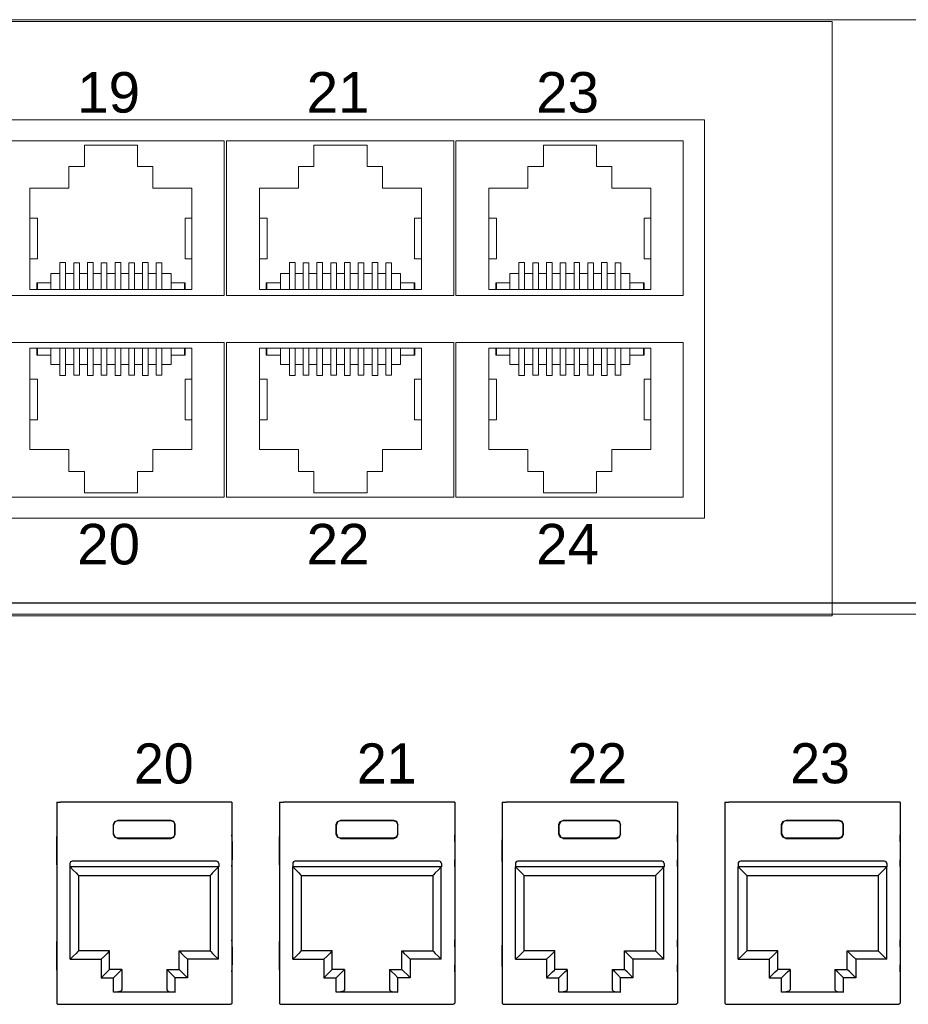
# Model space of a CAD drawing. Header units: millimetres. Extents: x 83969 to 163860, y -22594 to 4849.
# Tile 62 of 115: x 163457.12 to 163461.31, y -21365.36 to -21360.73. Entities that reach past the tile are written whole.
import ezdxf

# ---------------------------------------------------------------- set-up
doc = ezdxf.new("R2010")
doc.units = ezdxf.units.MM
doc.layers.get('0').update_dxf_attribs({"color": 251, "lineweight": 0})
doc.layers.add('! PT Opisy Legenda 2', color=7, linetype='Continuous')
doc.styles.add('_LANSTER_01', font='romans.shx')
doc.styles.add('Arial10', font='arial.ttf', dxfattribs={"height": 10})

# ---------------------------------------------------------------- blocks, each defined once
blk = doc.blocks.new('Switch 24xGE')
at = {"color": 144}
for points in [[(-306.45, 0), (0, 0), (0, 27.955), (-306.45, 27.955)], [(-85.1, 23.252), (-40, 23.252), (-40, 4.506), (-85.1, 4.506)]]:
    blk.add_lwpolyline(points, close=True, dxfattribs=at)
blk.add_lwpolyline([(-272.449, 27.876), (-34, 27.876), (-34, -0.079), (-272.449, -0.079)], close=True)
for points in [[(-62.6, 22.252), (-62.6, 14.981), (-73.3, 14.981), (-73.3, 22.252), (-62.6, 22.252)], [(-51.8, 22.252), (-51.8, 14.981), (-62.5, 14.981), (-62.5, 22.252), (-51.8, 22.252)], [(-41, 22.252), (-41, 14.981), (-51.7, 14.981), (-51.7, 22.252), (-41, 22.252)], [(-71.746, 15.259), (-71.746, 20.026), (-69.91, 20.026), (-69.91, 21.054), (-69.186, 21.054), (-69.186, 22.053), (-66.684, 22.053), (-66.684, 21.054), (-65.96, 21.054), (-65.96, 20.026), (-64.123, 20.026), (-64.123, 15.259), (-71.746, 15.259), (-71.427, 15.259), (-71.427, 15.576), (-71.396, 15.576), (-71.396, 15.259), (-71.396, 15.576), (-70.761, 15.576), (-70.761, 15.259), (-70.761, 16.021), (-70.335, 16.021), (-70.335, 15.259), (-70.335, 16.54), (-70.068, 16.54), (-70.068, 15.259), (-70.068, 16.021), (-69.687, 16.021), (-69.687, 15.259), (-69.687, 16.52), (-69.421, 16.52), (-69.421, 15.259), (-69.421, 16.021), (-69.04, 16.021), (-69.04, 15.259), (-69.04, 16.54), (-68.773, 16.54), (-68.773, 15.259), (-68.773, 16.021), (-68.392, 16.021), (-68.392, 15.259), (-68.392, 16.52), (-68.125, 16.52), (-68.125, 15.259), (-68.125, 16.021), (-67.744, 16.021), (-67.744, 15.259), (-67.744, 16.54), (-67.478, 16.54), (-67.478, 15.259), (-67.478, 16.021), (-67.097, 16.021), (-67.097, 15.259), (-67.097, 16.52), (-66.83, 16.52), (-66.83, 15.259), (-66.83, 16.021), (-66.449, 16.021), (-66.449, 15.259), (-66.449, 16.54), (-66.182, 16.54), (-66.182, 15.259), (-66.182, 16.021), (-65.801, 16.021), (-65.801, 15.259), (-65.801, 16.52), (-65.535, 16.52), (-65.535, 15.259), (-65.535, 16.021), (-65.109, 16.021), (-65.109, 15.259), (-65.109, 15.576), (-64.474, 15.576), (-64.474, 15.259), (-64.474, 15.576), (-64.442, 15.576), (-64.442, 15.259)], [(-60.946, 15.259), (-60.946, 20.026), (-59.11, 20.026), (-59.11, 21.054), (-58.386, 21.054), (-58.386, 22.053), (-55.884, 22.053), (-55.884, 21.054), (-55.16, 21.054), (-55.16, 20.026), (-53.323, 20.026), (-53.323, 15.259), (-60.946, 15.259), (-60.627, 15.259), (-60.627, 15.576), (-60.596, 15.576), (-60.596, 15.259), (-60.596, 15.576), (-59.961, 15.576), (-59.961, 15.259), (-59.961, 16.021), (-59.535, 16.021), (-59.535, 15.259), (-59.535, 16.54), (-59.268, 16.54), (-59.268, 15.259), (-59.268, 16.021), (-58.887, 16.021), (-58.887, 15.259), (-58.887, 16.52), (-58.621, 16.52), (-58.621, 15.259), (-58.621, 16.021), (-58.24, 16.021), (-58.24, 15.259), (-58.24, 16.54), (-57.973, 16.54), (-57.973, 15.259), (-57.973, 16.021), (-57.592, 16.021), (-57.592, 15.259), (-57.592, 16.52), (-57.325, 16.52), (-57.325, 15.259), (-57.325, 16.021), (-56.944, 16.021), (-56.944, 15.259), (-56.944, 16.54), (-56.678, 16.54), (-56.678, 15.259), (-56.678, 16.021), (-56.297, 16.021), (-56.297, 15.259), (-56.297, 16.52), (-56.03, 16.52), (-56.03, 15.259), (-56.03, 16.021), (-55.649, 16.021), (-55.649, 15.259), (-55.649, 16.54), (-55.382, 16.54), (-55.382, 15.259), (-55.382, 16.021), (-55.001, 16.021), (-55.001, 15.259), (-55.001, 16.52), (-54.735, 16.52), (-54.735, 15.259), (-54.735, 16.021), (-54.309, 16.021), (-54.309, 15.259), (-54.309, 15.576), (-53.674, 15.576), (-53.674, 15.259), (-53.674, 15.576), (-53.642, 15.576), (-53.642, 15.259)], [(-50.146, 15.259), (-50.146, 20.026), (-48.31, 20.026), (-48.31, 21.054), (-47.586, 21.054), (-47.586, 22.053), (-45.084, 22.053), (-45.084, 21.054), (-44.36, 21.054), (-44.36, 20.026), (-42.523, 20.026), (-42.523, 15.259), (-50.146, 15.259), (-49.827, 15.259), (-49.827, 15.576), (-49.796, 15.576), (-49.796, 15.259), (-49.796, 15.576), (-49.161, 15.576), (-49.161, 15.259), (-49.161, 16.021), (-48.735, 16.021), (-48.735, 15.259), (-48.735, 16.54), (-48.468, 16.54), (-48.468, 15.259), (-48.468, 16.021), (-48.087, 16.021), (-48.087, 15.259), (-48.087, 16.52), (-47.821, 16.52), (-47.821, 15.259), (-47.821, 16.021), (-47.44, 16.021), (-47.44, 15.259), (-47.44, 16.54), (-47.173, 16.54), (-47.173, 15.259), (-47.173, 16.021), (-46.792, 16.021), (-46.792, 15.259), (-46.792, 16.52), (-46.525, 16.52), (-46.525, 15.259), (-46.525, 16.021), (-46.144, 16.021), (-46.144, 15.259), (-46.144, 16.54), (-45.878, 16.54), (-45.878, 15.259), (-45.878, 16.021), (-45.497, 16.021), (-45.497, 15.259), (-45.497, 16.52), (-45.23, 16.52), (-45.23, 15.259), (-45.23, 16.021), (-44.849, 16.021), (-44.849, 15.259), (-44.849, 16.54), (-44.582, 16.54), (-44.582, 15.259), (-44.582, 16.021), (-44.201, 16.021), (-44.201, 15.259), (-44.201, 16.52), (-43.935, 16.52), (-43.935, 15.259), (-43.935, 16.021), (-43.509, 16.021), (-43.509, 15.259), (-43.509, 15.576), (-42.874, 15.576), (-42.874, 15.259), (-42.874, 15.576), (-42.842, 15.576), (-42.842, 15.259)], [(-71.746, 18.616), (-71.391, 18.616), (-71.391, 16.713), (-71.746, 16.713)], [(-64.123, 18.616), (-64.447, 18.616), (-64.447, 16.713), (-64.123, 16.713)], [(-60.946, 18.616), (-60.591, 18.616), (-60.591, 16.713), (-60.946, 16.713)], [(-53.323, 18.616), (-53.647, 18.616), (-53.647, 16.713), (-53.323, 16.713)], [(-50.146, 18.616), (-49.791, 18.616), (-49.791, 16.713), (-50.146, 16.713)], [(-42.523, 18.616), (-42.847, 18.616), (-42.847, 16.713), (-42.523, 16.713)], [(-62.6, 5.506), (-62.6, 12.777), (-73.3, 12.777), (-73.3, 5.506), (-62.6, 5.506)], [(-51.8, 5.506), (-51.8, 12.777), (-62.5, 12.777), (-62.5, 5.506), (-51.8, 5.506)], [(-41, 5.506), (-41, 12.777), (-51.7, 12.777), (-51.7, 5.506), (-41, 5.506)], [(-71.746, 12.5), (-71.746, 7.733), (-69.91, 7.733), (-69.91, 6.704), (-69.186, 6.704), (-69.186, 5.705), (-66.684, 5.705), (-66.684, 6.704), (-65.96, 6.704), (-65.96, 7.733), (-64.123, 7.733), (-64.123, 12.5), (-71.746, 12.5), (-71.427, 12.5), (-71.427, 12.182), (-71.396, 12.182), (-71.396, 12.5), (-71.396, 12.182), (-70.761, 12.182), (-70.761, 12.5), (-70.761, 11.738), (-70.335, 11.738), (-70.335, 12.5), (-70.335, 11.219), (-70.068, 11.219), (-70.068, 12.5), (-70.068, 11.738), (-69.687, 11.738), (-69.687, 12.5), (-69.687, 11.239), (-69.421, 11.239), (-69.421, 12.5), (-69.421, 11.738), (-69.04, 11.738), (-69.04, 12.5), (-69.04, 11.218), (-68.773, 11.218), (-68.773, 12.5), (-68.773, 11.738), (-68.392, 11.738), (-68.392, 12.5), (-68.392, 11.239), (-68.125, 11.239), (-68.125, 12.5), (-68.125, 11.738), (-67.744, 11.738), (-67.744, 12.5), (-67.744, 11.218), (-67.478, 11.218), (-67.478, 12.5), (-67.478, 11.738), (-67.097, 11.738), (-67.097, 12.5), (-67.097, 11.239), (-66.83, 11.239), (-66.83, 12.5), (-66.83, 11.738), (-66.449, 11.738), (-66.449, 12.5), (-66.449, 11.218), (-66.182, 11.218), (-66.182, 12.5), (-66.182, 11.738), (-65.801, 11.738), (-65.801, 12.5), (-65.801, 11.239), (-65.535, 11.239), (-65.535, 12.5), (-65.535, 11.738), (-65.109, 11.738), (-65.109, 12.5), (-65.109, 12.182), (-64.474, 12.182), (-64.474, 12.5), (-64.474, 12.182), (-64.442, 12.182), (-64.442, 12.5)], [(-60.946, 12.5), (-60.946, 7.733), (-59.11, 7.733), (-59.11, 6.704), (-58.386, 6.704), (-58.386, 5.705), (-55.884, 5.705), (-55.884, 6.704), (-55.16, 6.704), (-55.16, 7.733), (-53.323, 7.733), (-53.323, 12.5), (-60.946, 12.5), (-60.627, 12.5), (-60.627, 12.182), (-60.596, 12.182), (-60.596, 12.5), (-60.596, 12.182), (-59.961, 12.182), (-59.961, 12.5), (-59.961, 11.738), (-59.535, 11.738), (-59.535, 12.5), (-59.535, 11.219), (-59.268, 11.219), (-59.268, 12.5), (-59.268, 11.738), (-58.887, 11.738), (-58.887, 12.5), (-58.887, 11.239), (-58.621, 11.239), (-58.621, 12.5), (-58.621, 11.738), (-58.24, 11.738), (-58.24, 12.5), (-58.24, 11.218), (-57.973, 11.218), (-57.973, 12.5), (-57.973, 11.738), (-57.592, 11.738), (-57.592, 12.5), (-57.592, 11.239), (-57.325, 11.239), (-57.325, 12.5), (-57.325, 11.738), (-56.944, 11.738), (-56.944, 12.5), (-56.944, 11.218), (-56.678, 11.218), (-56.678, 12.5), (-56.678, 11.738), (-56.297, 11.738), (-56.297, 12.5), (-56.297, 11.239), (-56.03, 11.239), (-56.03, 12.5), (-56.03, 11.738), (-55.649, 11.738), (-55.649, 12.5), (-55.649, 11.218), (-55.382, 11.218), (-55.382, 12.5), (-55.382, 11.738), (-55.001, 11.738), (-55.001, 12.5), (-55.001, 11.239), (-54.735, 11.239), (-54.735, 12.5), (-54.735, 11.738), (-54.309, 11.738), (-54.309, 12.5), (-54.309, 12.182), (-53.674, 12.182), (-53.674, 12.5), (-53.674, 12.182), (-53.642, 12.182), (-53.642, 12.5)], [(-50.146, 12.5), (-50.146, 7.733), (-48.31, 7.733), (-48.31, 6.704), (-47.586, 6.704), (-47.586, 5.705), (-45.084, 5.705), (-45.084, 6.704), (-44.36, 6.704), (-44.36, 7.733), (-42.523, 7.733), (-42.523, 12.5), (-50.146, 12.5), (-49.827, 12.5), (-49.827, 12.182), (-49.796, 12.182), (-49.796, 12.5), (-49.796, 12.182), (-49.161, 12.182), (-49.161, 12.5), (-49.161, 11.738), (-48.735, 11.738), (-48.735, 12.5), (-48.735, 11.219), (-48.468, 11.219), (-48.468, 12.5), (-48.468, 11.738), (-48.087, 11.738), (-48.087, 12.5), (-48.087, 11.239), (-47.821, 11.239), (-47.821, 12.5), (-47.821, 11.738), (-47.44, 11.738), (-47.44, 12.5), (-47.44, 11.218), (-47.173, 11.218), (-47.173, 12.5), (-47.173, 11.738), (-46.792, 11.738), (-46.792, 12.5), (-46.792, 11.239), (-46.525, 11.239), (-46.525, 12.5), (-46.525, 11.738), (-46.144, 11.738), (-46.144, 12.5), (-46.144, 11.218), (-45.878, 11.218), (-45.878, 12.5), (-45.878, 11.738), (-45.497, 11.738), (-45.497, 12.5), (-45.497, 11.239), (-45.23, 11.239), (-45.23, 12.5), (-45.23, 11.738), (-44.849, 11.738), (-44.849, 12.5), (-44.849, 11.218), (-44.582, 11.218), (-44.582, 12.5), (-44.582, 11.738), (-44.201, 11.738), (-44.201, 12.5), (-44.201, 11.239), (-43.935, 11.239), (-43.935, 12.5), (-43.935, 11.738), (-43.509, 11.738), (-43.509, 12.5), (-43.509, 12.182), (-42.874, 12.182), (-42.874, 12.5), (-42.874, 12.182), (-42.842, 12.182), (-42.842, 12.5)], [(-71.746, 9.143), (-71.391, 9.143), (-71.391, 11.045), (-71.746, 11.045)], [(-64.123, 9.143), (-64.447, 9.143), (-64.447, 11.045), (-64.123, 11.045)], [(-60.946, 9.143), (-60.591, 9.143), (-60.591, 11.045), (-60.946, 11.045)], [(-53.323, 9.143), (-53.647, 9.143), (-53.647, 11.045), (-53.323, 11.045)], [(-50.146, 9.143), (-49.791, 9.143), (-49.791, 11.045), (-50.146, 11.045)], [(-42.523, 9.143), (-42.847, 9.143), (-42.847, 11.045), (-42.523, 11.045)]]:
    blk.add_lwpolyline(points, dxfattribs=at)
at = {"color": 144, "style": 'Arial10'}
for s, p in [('19', (-69.526, 23.585)), ('21', (-58.726, 23.585)), ('23', (-47.926, 23.585)), ('20', (-69.526, 2.337)), ('22', (-58.726, 2.337)), ('24', (-47.926, 2.337))]:
    blk.add_text(s, height=1.905, dxfattribs=at).set_placement(p)
blk = doc.blocks.new('Panel modularny_24_port_1U')
at = {"color": 0}
blk.add_line((48.895, 4.445), (0, 4.445), dxfattribs=at)
at = {"color": 0, "linetype": 'Continuous'}
for p, q in [((37.7834, 2.9564), (37.8023, 2.9564)), ((37.7834, 2.9564), (37.7834, 1.4553)), ((37.8023, 2.9564), (37.8054, 2.9564)), ((37.8054, 2.9564), (37.8128, 2.9564)), ((39.066, 2.9564), (37.8128, 2.9564)), ((39.0733, 2.9564), (39.066, 2.9564)), ((39.0765, 2.9564), (39.0733, 2.9564)), ((39.0954, 2.9564), (39.0765, 2.9564)), ((39.0954, 2.9564), (39.0954, 1.4553)), ((39.4503, 2.9564), (39.4692, 2.9564)), ((39.4503, 2.9564), (39.4503, 1.4553)), ((39.4692, 2.9564), (39.4723, 2.9564)), ((39.4723, 2.9564), (39.4797, 2.9564)), ((40.7328, 2.9564), (39.4797, 2.9564)), ((40.7402, 2.9564), (40.7328, 2.9564)), ((40.7433, 2.9564), (40.7402, 2.9564)), ((40.7622, 2.9564), (40.7433, 2.9564)), ((40.7622, 2.9564), (40.7622, 1.4553)), ((41.1172, 2.9564), (41.1361, 2.9564)), ((41.1172, 2.9564), (41.1172, 1.4553)), ((41.1361, 2.9564), (41.1392, 2.9564)), ((41.1392, 2.9564), (41.1466, 2.9564)), ((42.3997, 2.9564), (41.1466, 2.9564)), ((42.4071, 2.9564), (42.3997, 2.9564)), ((42.4102, 2.9564), (42.4071, 2.9564)), ((42.4291, 2.9564), (42.4102, 2.9564)), ((42.4291, 2.9564), (42.4291, 1.4553)), ((42.784, 2.9564), (42.8029, 2.9564)), ((42.784, 2.9564), (42.784, 1.4553)), ((42.8029, 2.9564), (42.8061, 2.9564)), ((42.8061, 2.9564), (42.8134, 2.9564)), ((44.0666, 2.9564), (42.8134, 2.9564)), ((44.0739, 2.9564), (44.0666, 2.9564)), ((44.0771, 2.9564), (44.0739, 2.9564)), ((44.096, 2.9564), (44.0771, 2.9564)), ((44.096, 2.9564), (44.096, 1.4553)), ((38.2084, 2.7884), (38.2176, 2.8107)), ((38.2191, 2.8092), (38.2098, 2.7869)), ((38.2176, 2.8107), (38.2399, 2.8199)), ((38.2413, 2.8184), (38.2191, 2.8092)), ((38.2399, 2.8199), (38.6389, 2.8199)), ((38.2399, 2.8199), (38.2413, 2.8184)), ((38.6374, 2.8184), (38.2413, 2.8184)), ((38.6389, 2.8199), (38.6374, 2.8184)), ((38.6374, 2.8184), (38.6597, 2.8092)), ((38.6612, 2.8107), (38.6389, 2.8199)), ((38.6597, 2.8092), (38.6689, 2.7869)), ((38.6704, 2.7884), (38.6612, 2.8107)), ((39.8752, 2.7884), (39.8845, 2.8107)), ((39.8859, 2.8092), (39.8767, 2.7869)), ((39.8845, 2.8107), (39.9067, 2.8199)), ((39.9082, 2.8184), (39.8859, 2.8092)), ((39.9067, 2.8199), (40.3058, 2.8199)), ((39.9067, 2.8199), (39.9082, 2.8184)), ((40.3043, 2.8184), (39.9082, 2.8184)), ((40.3058, 2.8199), (40.3043, 2.8184)), ((40.3043, 2.8184), (40.3266, 2.8092)), ((40.328, 2.8107), (40.3058, 2.8199)), ((40.3266, 2.8092), (40.3358, 2.7869)), ((40.3373, 2.7884), (40.328, 2.8107)), ((41.5421, 2.7884), (41.5513, 2.8107)), ((41.5528, 2.8092), (41.5436, 2.7869)), ((41.5513, 2.8107), (41.5736, 2.8199)), ((41.5751, 2.8184), (41.5528, 2.8092)), ((41.5736, 2.8199), (41.9726, 2.8199)), ((41.5736, 2.8199), (41.5751, 2.8184)), ((41.9712, 2.8184), (41.5751, 2.8184)), ((41.9726, 2.8199), (41.9712, 2.8184)), ((41.9712, 2.8184), (41.9935, 2.8092)), ((41.9949, 2.8107), (41.9726, 2.8199)), ((41.9935, 2.8092), (42.0027, 2.7869)), ((42.0041, 2.7884), (41.9949, 2.8107)), ((43.209, 2.7884), (43.2182, 2.8107)), ((43.2197, 2.8092), (43.2105, 2.7869)), ((43.2182, 2.8107), (43.2405, 2.8199)), ((43.242, 2.8184), (43.2197, 2.8092)), ((43.2405, 2.8199), (43.6395, 2.8199)), ((43.2405, 2.8199), (43.242, 2.8184)), ((43.6381, 2.8184), (43.242, 2.8184)), ((43.6395, 2.8199), (43.6381, 2.8184)), ((43.6381, 2.8184), (43.6603, 2.8092)), ((43.6618, 2.8107), (43.6395, 2.8199)), ((43.6603, 2.8092), (43.6696, 2.7869)), ((43.671, 2.7884), (43.6618, 2.8107)), ((38.2084, 2.717), (38.2084, 2.7884)), ((38.2098, 2.7869), (38.2084, 2.7884)), ((38.2098, 2.7184), (38.2098, 2.7869)), ((38.6689, 2.7869), (38.6704, 2.7884)), ((38.6689, 2.7184), (38.6689, 2.7869)), ((38.6704, 2.717), (38.6704, 2.7884)), ((39.8752, 2.717), (39.8752, 2.7884)), ((39.8767, 2.7869), (39.8752, 2.7884)), ((39.8767, 2.7184), (39.8767, 2.7869)), ((40.3358, 2.7869), (40.3373, 2.7884)), ((40.3358, 2.7184), (40.3358, 2.7869)), ((40.3373, 2.717), (40.3373, 2.7884)), ((41.5421, 2.717), (41.5421, 2.7884)), ((41.5436, 2.7869), (41.5421, 2.7884)), ((41.5436, 2.7184), (41.5436, 2.7869)), ((42.0027, 2.7869), (42.0041, 2.7884)), ((42.0027, 2.7184), (42.0027, 2.7869)), ((42.0041, 2.717), (42.0041, 2.7884)), ((43.209, 2.717), (43.209, 2.7884)), ((43.2105, 2.7869), (43.209, 2.7884)), ((43.2105, 2.7184), (43.2105, 2.7869)), ((43.6696, 2.7869), (43.671, 2.7884)), ((43.6696, 2.7184), (43.6696, 2.7869)), ((43.671, 2.717), (43.671, 2.7884)), ((37.7827, 2.6904), (37.7825, 2.662)), ((37.7825, 2.662), (37.7825, 2.5255)), ((37.7834, 2.7126), (37.7827, 2.6904)), ((38.2098, 2.7184), (38.2084, 2.717)), ((38.2176, 2.6947), (38.2084, 2.717)), ((38.2098, 2.7184), (38.2191, 2.6962)), ((38.2399, 2.6855), (38.2176, 2.6947)), ((38.2191, 2.6962), (38.2413, 2.687)), ((38.2413, 2.687), (38.2399, 2.6855)), ((38.2399, 2.6855), (38.6389, 2.6855)), ((38.6374, 2.687), (38.2413, 2.687)), ((38.6597, 2.6962), (38.6374, 2.687)), ((38.6374, 2.687), (38.6389, 2.6855)), ((38.6389, 2.6855), (38.6612, 2.6947)), ((38.6689, 2.7184), (38.6597, 2.6962)), ((38.6612, 2.6947), (38.6704, 2.717)), ((38.6689, 2.7184), (38.6704, 2.717)), ((39.096, 2.6904), (39.0954, 2.7126)), ((39.0963, 2.662), (39.096, 2.6904)), ((39.0963, 2.662), (39.0963, 2.5255)), ((39.4496, 2.6904), (39.4494, 2.662)), ((39.4494, 2.662), (39.4494, 2.5255)), ((39.4503, 2.7126), (39.4496, 2.6904)), ((39.8767, 2.7184), (39.8752, 2.717)), ((39.8845, 2.6947), (39.8752, 2.717)), ((39.8767, 2.7184), (39.8859, 2.6962)), ((39.9067, 2.6855), (39.8845, 2.6947)), ((39.8859, 2.6962), (39.9082, 2.687)), ((39.9082, 2.687), (39.9067, 2.6855)), ((39.9067, 2.6855), (40.3058, 2.6855)), ((40.3043, 2.687), (39.9082, 2.687)), ((40.3266, 2.6962), (40.3043, 2.687)), ((40.3043, 2.687), (40.3058, 2.6855)), ((40.3058, 2.6855), (40.328, 2.6947)), ((40.3358, 2.7184), (40.3266, 2.6962)), ((40.328, 2.6947), (40.3373, 2.717)), ((40.3358, 2.7184), (40.3373, 2.717)), ((40.7629, 2.6904), (40.7622, 2.7126)), ((40.7631, 2.662), (40.7629, 2.6904)), ((40.7631, 2.662), (40.7631, 2.5255)), ((41.1165, 2.6904), (41.1162, 2.662)), ((41.1162, 2.662), (41.1162, 2.5255)), ((41.1172, 2.7126), (41.1165, 2.6904)), ((41.5436, 2.7184), (41.5421, 2.717)), ((41.5513, 2.6947), (41.5421, 2.717)), ((41.5436, 2.7184), (41.5528, 2.6962)), ((41.5736, 2.6855), (41.5513, 2.6947)), ((41.5528, 2.6962), (41.5751, 2.687)), ((41.5751, 2.687), (41.5736, 2.6855)), ((41.5736, 2.6855), (41.9726, 2.6855)), ((41.9712, 2.687), (41.5751, 2.687)), ((41.9935, 2.6962), (41.9712, 2.687)), ((41.9712, 2.687), (41.9726, 2.6855)), ((41.9726, 2.6855), (41.9949, 2.6947)), ((42.0027, 2.7184), (41.9935, 2.6962)), ((41.9949, 2.6947), (42.0041, 2.717)), ((42.0027, 2.7184), (42.0041, 2.717)), ((42.4298, 2.6904), (42.4291, 2.7126)), ((42.43, 2.662), (42.4298, 2.6904)), ((42.43, 2.662), (42.43, 2.5255)), ((42.7834, 2.6904), (42.7831, 2.662)), ((42.7831, 2.662), (42.7831, 2.5255)), ((42.784, 2.7126), (42.7834, 2.6904)), ((43.2105, 2.7184), (43.209, 2.717)), ((43.2182, 2.6947), (43.209, 2.717)), ((43.2105, 2.7184), (43.2197, 2.6962)), ((43.2405, 2.6855), (43.2182, 2.6947)), ((43.2197, 2.6962), (43.242, 2.687)), ((43.242, 2.687), (43.2405, 2.6855)), ((43.2405, 2.6855), (43.6395, 2.6855)), ((43.6381, 2.687), (43.242, 2.687)), ((43.6603, 2.6962), (43.6381, 2.687)), ((43.6381, 2.687), (43.6395, 2.6855)), ((43.6395, 2.6855), (43.6618, 2.6947)), ((43.6696, 2.7184), (43.6603, 2.6962)), ((43.6618, 2.6947), (43.671, 2.717)), ((43.6696, 2.7184), (43.671, 2.717)), ((44.0966, 2.6904), (44.096, 2.7126)), ((44.0969, 2.662), (44.0966, 2.6904)), ((44.0969, 2.662), (44.0969, 2.5255)), ((37.7825, 2.5255), (37.7827, 2.4971)), ((38.9791, 2.5141), (37.8997, 2.5141)), ((39.096, 2.4971), (39.0963, 2.5255)), ((39.4494, 2.5255), (39.4496, 2.4971)), ((40.646, 2.5141), (39.5665, 2.5141)), ((40.7629, 2.4971), (40.7631, 2.5255)), ((41.1162, 2.5255), (41.1165, 2.4971)), ((42.3129, 2.5141), (41.2334, 2.5141)), ((42.4298, 2.4971), (42.43, 2.5255)), ((42.7831, 2.5255), (42.7834, 2.4971)), ((43.9797, 2.5141), (42.9003, 2.5141)), ((44.0966, 2.4971), (44.0969, 2.5255)), ((37.7827, 2.4971), (37.7834, 2.4749)), ((37.8829, 2.4973), (37.8829, 2.4721)), ((38.9959, 2.4721), (37.8829, 2.4721)), ((37.8839, 2.4721), (37.908, 2.4479)), ((37.8839, 1.7811), (37.8839, 2.4721)), ((37.908, 2.4479), (37.9285, 2.4275)), ((38.9707, 2.4479), (38.9503, 2.4275)), ((38.9949, 2.4721), (38.9707, 2.4479)), ((38.9949, 1.7811), (38.9949, 2.4721)), ((38.9959, 2.4973), (38.9959, 2.4721)), ((39.0954, 2.4749), (39.096, 2.4971)), ((39.4496, 2.4971), (39.4503, 2.4749)), ((39.5497, 2.4973), (39.5497, 2.4721)), ((40.6628, 2.4721), (39.5497, 2.4721)), ((39.5508, 2.4721), (39.5749, 2.4479)), ((39.5508, 1.7811), (39.5508, 2.4721)), ((39.5749, 2.4479), (39.5953, 2.4275)), ((40.6376, 2.4479), (40.6172, 2.4275)), ((40.6617, 2.4721), (40.6376, 2.4479)), ((40.6617, 1.7811), (40.6617, 2.4721)), ((40.6628, 2.4973), (40.6628, 2.4721)), ((40.7622, 2.4749), (40.7629, 2.4971)), ((41.1165, 2.4971), (41.1172, 2.4749)), ((41.2166, 2.4973), (41.2166, 2.4721)), ((42.3297, 2.4721), (41.2166, 2.4721)), ((41.2177, 2.4721), (41.2418, 2.4479)), ((41.2177, 1.7811), (41.2177, 2.4721)), ((41.2418, 2.4479), (41.2622, 2.4275)), ((42.3045, 2.4479), (42.2841, 2.4275)), ((42.3286, 2.4721), (42.3045, 2.4479)), ((42.3286, 1.7811), (42.3286, 2.4721)), ((42.3297, 2.4973), (42.3297, 2.4721)), ((42.4291, 2.4749), (42.4298, 2.4971)), ((42.7834, 2.4971), (42.784, 2.4749)), ((42.8835, 2.4973), (42.8835, 2.4721)), ((43.9965, 2.4721), (42.8835, 2.4721)), ((42.8845, 2.4721), (42.9086, 2.4479)), ((42.8845, 1.7811), (42.8845, 2.4721)), ((42.9086, 2.4479), (42.9291, 2.4275)), ((43.9714, 2.4479), (43.9509, 2.4275)), ((43.9955, 2.4721), (43.9714, 2.4479)), ((43.9955, 1.7811), (43.9955, 2.4721)), ((43.9965, 2.4973), (43.9965, 2.4721)), ((44.096, 2.4749), (44.0966, 2.4971)), ((37.9285, 2.4275), (37.9421, 2.4138)), ((37.9421, 2.4138), (37.9469, 2.4091)), ((37.9469, 2.4091), (37.9469, 1.8441)), ((37.9469, 2.4091), (38.9319, 2.4091)), ((38.9367, 2.4138), (38.9319, 2.4091)), ((38.9319, 2.4091), (38.9319, 1.8441)), ((38.9503, 2.4275), (38.9367, 2.4138)), ((39.5953, 2.4275), (39.609, 2.4138)), ((39.609, 2.4138), (39.6138, 2.4091)), ((39.6138, 2.4091), (39.6138, 1.8441)), ((39.6138, 2.4091), (40.5987, 2.4091)), ((40.6035, 2.4138), (40.5987, 2.4091)), ((40.5987, 2.4091), (40.5987, 1.8441)), ((40.6172, 2.4275), (40.6035, 2.4138)), ((41.2622, 2.4275), (41.2759, 2.4138)), ((41.2759, 2.4138), (41.2807, 2.4091)), ((41.2807, 2.4091), (41.2807, 1.8441)), ((41.2807, 2.4091), (42.2656, 2.4091)), ((42.2704, 2.4138), (42.2656, 2.4091)), ((42.2656, 2.4091), (42.2656, 1.8441)), ((42.2841, 2.4275), (42.2704, 2.4138)), ((42.9291, 2.4275), (42.9427, 2.4138)), ((42.9427, 2.4138), (42.9475, 2.4091)), ((42.9475, 2.4091), (42.9475, 1.8441)), ((42.9475, 2.4091), (43.9325, 2.4091)), ((43.9373, 2.4138), (43.9325, 2.4091)), ((43.9325, 2.4091), (43.9325, 1.8441)), ((43.9509, 2.4275), (43.9373, 2.4138)), ((37.7834, 1.9259), (37.7827, 1.9036)), ((39.096, 1.9036), (39.0954, 1.9259)), ((39.4503, 1.9259), (39.4496, 1.9036)), ((40.7629, 1.9036), (40.7622, 1.9259)), ((41.1172, 1.9259), (41.1165, 1.9036)), ((42.4298, 1.9036), (42.4291, 1.9259)), ((42.784, 1.9259), (42.7834, 1.9036)), ((44.0966, 1.9036), (44.096, 1.9259)), ((37.7827, 1.9036), (37.7825, 1.8752)), ((37.7825, 1.8752), (37.7825, 1.7387)), ((37.9469, 1.8441), (37.9421, 1.8393)), ((38.179, 1.8441), (37.9469, 1.8441)), ((38.179, 1.8441), (38.1742, 1.8393)), ((38.179, 1.7055), (38.179, 1.8441)), ((38.6998, 1.7055), (38.6998, 1.8441)), ((38.6998, 1.8441), (38.9319, 1.8441)), ((38.6998, 1.8441), (38.7046, 1.8393)), ((38.9319, 1.8441), (38.9367, 1.8393)), ((39.0963, 1.8752), (39.096, 1.9036)), ((39.0963, 1.8752), (39.0963, 1.7387)), ((39.4496, 1.9036), (39.4494, 1.8752)), ((39.4494, 1.8752), (39.4494, 1.7387)), ((39.6138, 1.8441), (39.609, 1.8393)), ((39.8458, 1.8441), (39.6138, 1.8441)), ((39.8458, 1.8441), (39.841, 1.8393)), ((39.8458, 1.7055), (39.8458, 1.8441)), ((40.3667, 1.7055), (40.3667, 1.8441)), ((40.3667, 1.8441), (40.5987, 1.8441)), ((40.3667, 1.8441), (40.3715, 1.8393)), ((40.5987, 1.8441), (40.6035, 1.8393)), ((40.7631, 1.8752), (40.7629, 1.9036)), ((40.7631, 1.8752), (40.7631, 1.7387)), ((41.1165, 1.9036), (41.1162, 1.8752)), ((41.1162, 1.8752), (41.1162, 1.7387)), ((41.2807, 1.8441), (41.2759, 1.8393)), ((41.5127, 1.8441), (41.2807, 1.8441)), ((41.5127, 1.8441), (41.5079, 1.8393)), ((41.5127, 1.7055), (41.5127, 1.8441)), ((42.0335, 1.7055), (42.0335, 1.8441)), ((42.0335, 1.8441), (42.2656, 1.8441)), ((42.0335, 1.8441), (42.0383, 1.8393)), ((42.2656, 1.8441), (42.2704, 1.8393)), ((42.43, 1.8752), (42.4298, 1.9036)), ((42.43, 1.8752), (42.43, 1.7387)), ((42.7834, 1.9036), (42.7831, 1.8752)), ((42.7831, 1.8752), (42.7831, 1.7387)), ((42.9475, 1.8441), (42.9427, 1.8393)), ((43.1796, 1.8441), (42.9475, 1.8441)), ((43.1796, 1.8441), (43.1748, 1.8393)), ((43.1796, 1.7055), (43.1796, 1.8441)), ((43.7004, 1.7055), (43.7004, 1.8441)), ((43.7004, 1.8441), (43.9325, 1.8441)), ((43.7004, 1.8441), (43.7052, 1.8393)), ((43.9325, 1.8441), (43.9373, 1.8393)), ((44.0969, 1.8752), (44.0966, 1.9036)), ((44.0969, 1.8752), (44.0969, 1.7387)), ((37.908, 1.8052), (37.8839, 1.7811)), ((37.8839, 1.7811), (38.116, 1.7811)), ((37.9285, 1.8257), (37.908, 1.8052)), ((37.9421, 1.8393), (37.9285, 1.8257)), ((38.1401, 1.8052), (38.116, 1.7811)), ((38.116, 1.7811), (38.116, 1.6425)), ((38.1605, 1.8257), (38.1401, 1.8052)), ((38.1742, 1.8393), (38.1605, 1.8257)), ((38.7046, 1.8393), (38.7182, 1.8257)), ((38.7182, 1.8257), (38.7387, 1.8052)), ((38.7387, 1.8052), (38.7628, 1.7811)), ((38.9949, 1.7811), (38.7628, 1.7811)), ((38.7628, 1.7811), (38.7628, 1.6425)), ((38.9367, 1.8393), (38.9503, 1.8257)), ((38.9503, 1.8257), (38.9707, 1.8052)), ((38.9707, 1.8052), (38.9949, 1.7811)), ((39.5749, 1.8052), (39.5508, 1.7811)), ((39.5508, 1.7811), (39.7828, 1.7811)), ((39.5953, 1.8257), (39.5749, 1.8052)), ((39.609, 1.8393), (39.5953, 1.8257)), ((39.807, 1.8052), (39.7828, 1.7811)), ((39.7828, 1.7811), (39.7828, 1.6425)), ((39.8274, 1.8257), (39.807, 1.8052)), ((39.841, 1.8393), (39.8274, 1.8257)), ((40.3715, 1.8393), (40.3851, 1.8257)), ((40.3851, 1.8257), (40.4056, 1.8052)), ((40.4056, 1.8052), (40.4297, 1.7811)), ((40.6617, 1.7811), (40.4297, 1.7811)), ((40.4297, 1.7811), (40.4297, 1.6425)), ((40.6035, 1.8393), (40.6172, 1.8257)), ((40.6172, 1.8257), (40.6376, 1.8052)), ((40.6376, 1.8052), (40.6617, 1.7811)), ((41.2418, 1.8052), (41.2177, 1.7811)), ((41.2177, 1.7811), (41.4497, 1.7811)), ((41.2622, 1.8257), (41.2418, 1.8052)), ((41.2759, 1.8393), (41.2622, 1.8257)), ((41.4738, 1.8052), (41.4497, 1.7811)), ((41.4497, 1.7811), (41.4497, 1.6425)), ((41.4943, 1.8257), (41.4738, 1.8052)), ((41.5079, 1.8393), (41.4943, 1.8257)), ((42.0383, 1.8393), (42.052, 1.8257)), ((42.052, 1.8257), (42.0724, 1.8052)), ((42.0724, 1.8052), (42.0965, 1.7811)), ((42.3286, 1.7811), (42.0965, 1.7811)), ((42.0965, 1.7811), (42.0965, 1.6425)), ((42.2704, 1.8393), (42.2841, 1.8257)), ((42.2841, 1.8257), (42.3045, 1.8052)), ((42.3045, 1.8052), (42.3286, 1.7811)), ((42.9086, 1.8052), (42.8845, 1.7811)), ((42.8845, 1.7811), (43.1166, 1.7811)), ((42.9291, 1.8257), (42.9086, 1.8052)), ((42.9427, 1.8393), (42.9291, 1.8257)), ((43.1407, 1.8052), (43.1166, 1.7811)), ((43.1166, 1.7811), (43.1166, 1.6425)), ((43.1611, 1.8257), (43.1407, 1.8052)), ((43.1748, 1.8393), (43.1611, 1.8257)), ((43.7052, 1.8393), (43.7189, 1.8257)), ((43.7189, 1.8257), (43.7393, 1.8052)), ((43.7393, 1.8052), (43.7634, 1.7811)), ((43.9955, 1.7811), (43.7634, 1.7811)), ((43.7634, 1.7811), (43.7634, 1.6425)), ((43.9373, 1.8393), (43.9509, 1.8257)), ((43.9509, 1.8257), (43.9714, 1.8052)), ((43.9714, 1.8052), (43.9955, 1.7811)), ((37.7825, 1.7387), (37.7827, 1.7104)), ((37.7827, 1.7104), (37.7834, 1.6881)), ((38.1605, 1.6871), (38.1742, 1.7007)), ((38.1742, 1.7007), (38.179, 1.7055)), ((38.2714, 1.7055), (38.179, 1.7055)), ((38.2529, 1.6871), (38.2666, 1.7007)), ((38.2666, 1.7007), (38.2714, 1.7055)), ((38.2714, 1.7055), (38.2714, 1.5517)), ((38.6074, 1.7055), (38.6998, 1.7055)), ((38.6074, 1.7055), (38.6074, 1.5517)), ((38.6122, 1.7007), (38.6074, 1.7055)), ((38.6258, 1.6871), (38.6122, 1.7007)), ((38.7046, 1.7007), (38.6998, 1.7055)), ((38.7182, 1.6871), (38.7046, 1.7007)), ((39.0954, 1.6881), (39.096, 1.7104)), ((39.096, 1.7104), (39.0963, 1.7387)), ((39.4494, 1.7387), (39.4496, 1.7104)), ((39.4496, 1.7104), (39.4503, 1.6881)), ((39.8274, 1.6871), (39.841, 1.7007)), ((39.841, 1.7007), (39.8458, 1.7055)), ((39.9382, 1.7055), (39.8458, 1.7055)), ((39.9198, 1.6871), (39.9335, 1.7007)), ((39.9335, 1.7007), (39.9382, 1.7055)), ((39.9382, 1.7055), (39.9382, 1.5517)), ((40.2743, 1.7055), (40.3667, 1.7055)), ((40.2743, 1.7055), (40.2743, 1.5517)), ((40.2791, 1.7007), (40.2743, 1.7055)), ((40.2927, 1.6871), (40.2791, 1.7007)), ((40.3715, 1.7007), (40.3667, 1.7055)), ((40.3851, 1.6871), (40.3715, 1.7007)), ((40.7622, 1.6881), (40.7629, 1.7104)), ((40.7629, 1.7104), (40.7631, 1.7387)), ((41.1162, 1.7387), (41.1165, 1.7104)), ((41.1165, 1.7104), (41.1172, 1.6881)), ((41.4943, 1.6871), (41.5079, 1.7007)), ((41.5079, 1.7007), (41.5127, 1.7055)), ((41.6051, 1.7055), (41.5127, 1.7055)), ((41.5867, 1.6871), (41.6003, 1.7007)), ((41.6003, 1.7007), (41.6051, 1.7055)), ((41.6051, 1.7055), (41.6051, 1.5517)), ((41.9411, 1.7055), (42.0335, 1.7055)), ((41.9411, 1.7055), (41.9411, 1.5517)), ((41.9459, 1.7007), (41.9411, 1.7055)), ((41.9596, 1.6871), (41.9459, 1.7007)), ((42.0383, 1.7007), (42.0335, 1.7055)), ((42.052, 1.6871), (42.0383, 1.7007)), ((42.4291, 1.6881), (42.4298, 1.7104)), ((42.4298, 1.7104), (42.43, 1.7387)), ((42.7831, 1.7387), (42.7834, 1.7104)), ((42.7834, 1.7104), (42.784, 1.6881)), ((43.1611, 1.6871), (43.1748, 1.7007)), ((43.1748, 1.7007), (43.1796, 1.7055)), ((43.272, 1.7055), (43.1796, 1.7055)), ((43.2535, 1.6871), (43.2672, 1.7007)), ((43.2672, 1.7007), (43.272, 1.7055)), ((43.272, 1.7055), (43.272, 1.5517)), ((43.608, 1.7055), (43.7004, 1.7055)), ((43.608, 1.7055), (43.608, 1.5517)), ((43.6128, 1.7007), (43.608, 1.7055)), ((43.6265, 1.6871), (43.6128, 1.7007)), ((43.7052, 1.7007), (43.7004, 1.7055)), ((43.7189, 1.6871), (43.7052, 1.7007)), ((44.096, 1.6881), (44.0966, 1.7104)), ((44.0966, 1.7104), (44.0969, 1.7387)), ((38.116, 1.6425), (38.1401, 1.6666)), ((38.116, 1.6425), (38.2084, 1.6425)), ((38.1401, 1.6666), (38.1605, 1.6871)), ((38.2084, 1.6425), (38.2325, 1.6666)), ((38.2084, 1.5349), (38.2084, 1.6425)), ((38.2325, 1.6666), (38.2529, 1.6871)), ((38.6463, 1.6666), (38.6258, 1.6871)), ((38.6704, 1.6425), (38.6463, 1.6666)), ((38.7628, 1.6425), (38.6704, 1.6425)), ((38.6704, 1.5349), (38.6704, 1.6425)), ((38.7387, 1.6666), (38.7182, 1.6871)), ((38.7628, 1.6425), (38.7387, 1.6666)), ((39.7828, 1.6425), (39.807, 1.6666)), ((39.7828, 1.6425), (39.8752, 1.6425)), ((39.807, 1.6666), (39.8274, 1.6871)), ((39.8752, 1.6425), (39.8994, 1.6666)), ((39.8752, 1.5349), (39.8752, 1.6425)), ((39.8994, 1.6666), (39.9198, 1.6871)), ((40.3132, 1.6666), (40.2927, 1.6871)), ((40.3373, 1.6425), (40.3132, 1.6666)), ((40.4297, 1.6425), (40.3373, 1.6425)), ((40.3373, 1.5349), (40.3373, 1.6425)), ((40.4056, 1.6666), (40.3851, 1.6871)), ((40.4297, 1.6425), (40.4056, 1.6666)), ((41.4497, 1.6425), (41.4738, 1.6666)), ((41.4497, 1.6425), (41.5421, 1.6425)), ((41.4738, 1.6666), (41.4943, 1.6871)), ((41.5421, 1.6425), (41.5662, 1.6666)), ((41.5421, 1.5349), (41.5421, 1.6425)), ((41.5662, 1.6666), (41.5867, 1.6871)), ((41.98, 1.6666), (41.9596, 1.6871)), ((42.0041, 1.6425), (41.98, 1.6666)), ((42.0965, 1.6425), (42.0041, 1.6425)), ((42.0041, 1.5349), (42.0041, 1.6425)), ((42.0724, 1.6666), (42.052, 1.6871)), ((42.0965, 1.6425), (42.0724, 1.6666)), ((43.1166, 1.6425), (43.1407, 1.6666)), ((43.1166, 1.6425), (43.209, 1.6425)), ((43.1407, 1.6666), (43.1611, 1.6871)), ((43.209, 1.6425), (43.2331, 1.6666)), ((43.209, 1.5349), (43.209, 1.6425)), ((43.2331, 1.6666), (43.2535, 1.6871)), ((43.6469, 1.6666), (43.6265, 1.6871)), ((43.671, 1.6425), (43.6469, 1.6666)), ((43.7634, 1.6425), (43.671, 1.6425)), ((43.671, 1.5349), (43.671, 1.6425)), ((43.7393, 1.6666), (43.7189, 1.6871)), ((43.7634, 1.6425), (43.7393, 1.6666)), ((38.2714, 1.5517), (38.2629, 1.5433)), ((38.6074, 1.5517), (38.6158, 1.5433)), ((39.9382, 1.5517), (39.9298, 1.5433)), ((40.2743, 1.5517), (40.2827, 1.5433)), ((41.6051, 1.5517), (41.5967, 1.5433)), ((41.9411, 1.5517), (41.9496, 1.5433)), ((43.272, 1.5517), (43.2636, 1.5433)), ((43.608, 1.5517), (43.6165, 1.5433)), ((38.2399, 1.5371), (38.2084, 1.5349)), ((38.6704, 1.5349), (38.2084, 1.5349)), ((38.2629, 1.5433), (38.2399, 1.5371)), ((38.6158, 1.5433), (38.6389, 1.5371)), ((38.6389, 1.5371), (38.6704, 1.5349)), ((39.9067, 1.5371), (39.8752, 1.5349)), ((40.3373, 1.5349), (39.8752, 1.5349)), ((39.9298, 1.5433), (39.9067, 1.5371)), ((40.2827, 1.5433), (40.3058, 1.5371)), ((40.3058, 1.5371), (40.3373, 1.5349)), ((41.5736, 1.5371), (41.5421, 1.5349)), ((42.0041, 1.5349), (41.5421, 1.5349)), ((41.5967, 1.5433), (41.5736, 1.5371)), ((41.9496, 1.5433), (41.9726, 1.5371)), ((41.9726, 1.5371), (42.0041, 1.5349)), ((43.2405, 1.5371), (43.209, 1.5349)), ((43.671, 1.5349), (43.209, 1.5349)), ((43.2636, 1.5433), (43.2405, 1.5371)), ((43.6165, 1.5433), (43.6395, 1.5371)), ((43.6395, 1.5371), (43.671, 1.5349)), ((37.7834, 1.4551), (37.7834, 1.4553)), ((37.7834, 1.4551), (37.7834, 1.4548)), ((37.7834, 1.4548), (37.7835, 1.4541)), ((37.7835, 1.4541), (37.7837, 1.4528)), ((37.7837, 1.4528), (37.785, 1.4495)), ((37.785, 1.4495), (37.7874, 1.4469)), ((37.7874, 1.4469), (37.7904, 1.4452)), ((37.7904, 1.4452), (37.7939, 1.4446)), ((37.7939, 1.4446), (37.7939, 1.4446)), ((37.7939, 1.4446), (39.0849, 1.4446)), ((39.0883, 1.4452), (39.0849, 1.4446)), ((39.0849, 1.4446), (39.0849, 1.4446)), ((39.0914, 1.4469), (39.0883, 1.4452)), ((39.0937, 1.4495), (39.0914, 1.4469)), ((39.0951, 1.4528), (39.0937, 1.4495)), ((39.0953, 1.4541), (39.0951, 1.4528)), ((39.0954, 1.4548), (39.0953, 1.4541)), ((39.0954, 1.4551), (39.0954, 1.4553)), ((39.0954, 1.4551), (39.0954, 1.4548)), ((39.4503, 1.4551), (39.4503, 1.4553)), ((39.4503, 1.4551), (39.4503, 1.4548)), ((39.4503, 1.4548), (39.4503, 1.4541)), ((39.4503, 1.4541), (39.4505, 1.4528)), ((39.4505, 1.4528), (39.4519, 1.4495)), ((39.4519, 1.4495), (39.4542, 1.4469)), ((39.4542, 1.4469), (39.4573, 1.4452)), ((39.4573, 1.4452), (39.4608, 1.4446)), ((39.4608, 1.4446), (39.4608, 1.4446)), ((39.4608, 1.4446), (40.7517, 1.4446)), ((40.7552, 1.4452), (40.7517, 1.4446)), ((40.7517, 1.4446), (40.7517, 1.4446)), ((40.7583, 1.4469), (40.7552, 1.4452)), ((40.7606, 1.4495), (40.7583, 1.4469)), ((40.762, 1.4528), (40.7606, 1.4495)), ((40.7622, 1.4541), (40.762, 1.4528)), ((40.7622, 1.4551), (40.7622, 1.4553)), ((40.7622, 1.4551), (40.7622, 1.4548)), ((40.7622, 1.4548), (40.7622, 1.4541)), ((41.1172, 1.4551), (41.1172, 1.4553)), ((41.1172, 1.4551), (41.1172, 1.4548)), ((41.1172, 1.4548), (41.1172, 1.4541)), ((41.1172, 1.4541), (41.1174, 1.4528)), ((41.1174, 1.4528), (41.1188, 1.4495)), ((41.1188, 1.4495), (41.1211, 1.4469)), ((41.1211, 1.4469), (41.1242, 1.4452)), ((41.1242, 1.4452), (41.1277, 1.4446)), ((41.1277, 1.4446), (41.1277, 1.4446)), ((41.1277, 1.4446), (42.4186, 1.4446)), ((42.4221, 1.4452), (42.4186, 1.4446)), ((42.4186, 1.4446), (42.4186, 1.4446)), ((42.4251, 1.4469), (42.4221, 1.4452)), ((42.4275, 1.4495), (42.4251, 1.4469)), ((42.4288, 1.4528), (42.4275, 1.4495)), ((42.429, 1.4541), (42.4288, 1.4528)), ((42.4291, 1.4548), (42.429, 1.4541)), ((42.4291, 1.4551), (42.4291, 1.4553)), ((42.4291, 1.4551), (42.4291, 1.4548)), ((42.784, 1.4551), (42.784, 1.4553)), ((42.784, 1.4551), (42.784, 1.4548)), ((42.784, 1.4548), (42.7841, 1.4541)), ((42.7841, 1.4541), (42.7843, 1.4528)), ((42.7843, 1.4528), (42.7857, 1.4495)), ((42.7857, 1.4495), (42.788, 1.4469)), ((42.788, 1.4469), (42.7911, 1.4452)), ((42.7911, 1.4452), (42.7945, 1.4446)), ((42.7945, 1.4446), (42.7945, 1.4446)), ((42.7945, 1.4446), (44.0855, 1.4446)), ((44.0889, 1.4452), (44.0855, 1.4446)), ((44.0855, 1.4446), (44.0855, 1.4446)), ((44.092, 1.4469), (44.0889, 1.4452)), ((44.0944, 1.4495), (44.092, 1.4469)), ((44.0957, 1.4528), (44.0944, 1.4495)), ((44.0959, 1.4541), (44.0957, 1.4528)), ((44.096, 1.4548), (44.0959, 1.4541)), ((44.096, 1.4551), (44.096, 1.4553)), ((44.096, 1.4551), (44.096, 1.4548))]:
    blk.add_line(p, q, dxfattribs=at)
for centre, start, end in [((37.8997, 2.4973), 90, 180), ((38.9791, 2.4973), 0, 90), ((39.5665, 2.4973), 90, 180), ((40.646, 2.4973), 0, 90), ((41.2334, 2.4973), 90, 180), ((42.3129, 2.4973), 0, 90), ((42.9003, 2.4973), 90, 180), ((43.9797, 2.4973), 0, 90)]:
    blk.add_arc(centre, 0.0168, start, end, dxfattribs=at)
at = {"color": 0, "char_height": 0.3, "attachment_point": 1, "style": '_LANSTER_01'}
for s, insert in [('\\A1;{\\fHP Simplified|b0|i0|c238|p34;20}', (38.3618, 3.3959)), ('\\A1;{\\fHP Simplified|b0|i0|c238|p34;21}', (40.03, 3.3959)), ('\\A1;{\\fHP Simplified|b0|i0|c238|p34;22}', (41.6064, 3.3974)), ('\\A1;{\\fHP Simplified|b0|i0|c238|p34;23}', (43.2733, 3.3974))]:
    blk.add_mtext_dynamic_manual_height_columns(s, width=0.466049, gutter_width=6, heights=[0], dxfattribs=dict(at, insert=insert))

msp = doc.modelspace()

# ---------------------------------------------------------------- block references
at = {"layer": '! PT Opisy Legenda 2', "xscale": 0.6288112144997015, "yscale": 0.6288112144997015, "zscale": 0.6288112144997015}
msp.add_blockref('Panel modularny_24_port_1U', (163433.539, -21366.2713), dxfattribs=at)
at = {"xscale": 0.1, "yscale": 0.1, "zscale": 0.1}
msp.add_blockref('Switch 24xGE', (163464.3466, -21363.5278), dxfattribs=at)

doc.saveas('drawing.dxf')
